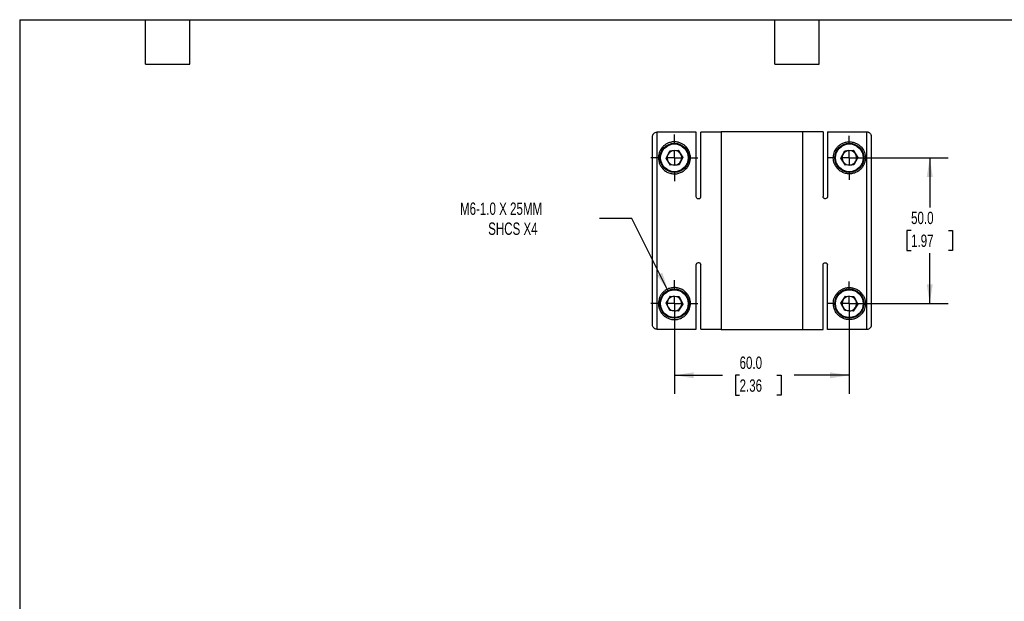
# Model space of a CAD drawing. Header units: millimetres. Extents: x 13 to 546, y 13 to 419.
# Tile 2 of 3: x 13 to 350, y 220 to 419. Entities that reach past the tile are written whole.
import ezdxf

# ---------------------------------------------------------------- set-up
doc = ezdxf.new("R2010")
doc.units = ezdxf.units.MM
doc.header["$LTSCALE"] = 2
doc.linetypes.add('SLD-Center', pattern=[19.05, 15.24, -1.27, 1.27, -1.27])
doc.linetypes.add('SLD-Solid', pattern=[0])
doc.layers.add('CENTER', color=40, linetype='SLD-Center')
doc.layers.add('DIMENSIONS', color=140, linetype='SLD-Solid', lineweight=25)
doc.layers.add('TEXT', color=140, linetype='SLD-Solid', lineweight=25)
doc.styles.add('SLDTEXTSTYLE0', font='TXT', dxfattribs={"width": 0.7})
doc.dimstyles.new('SLDDIMSTYLE0', dxfattribs={"dimtxt": 4.316016, "dimasz": 6.604, "dimexe": 0, "dimexo": 0.0625, "dimgap": 1.079004, "dimtad": 0, "dimtih": 1, "dimtoh": 1, "dimdec": 1, "dimrnd": 1e-09, "dimzin": 4, "dimdsep": 46, "dimtxsty": 'SLDTEXTSTYLE0', "dimsah": 1, "dimcen": 0.09, "dimadec": 0, "dimazin": 1, "dimtfac": 1, "dimtdec": 1, "dimtofl": 0, "dimtmove": 0, "dimatfit": 3, "dimfxl": 0, "dimfrac": 2, "dimtolj": 1, "dimtzin": 12, "dimarcsym": 0})
doc.dimstyles.new('SLDDIMSTYLE3', dxfattribs={"dimtxt": 4.316016, "dimasz": 6.604, "dimexe": 0, "dimexo": 0.0625, "dimgap": 1.079004, "dimtad": 0, "dimtih": 1, "dimtoh": 1, "dimdec": 1, "dimrnd": 1e-09, "dimzin": 12, "dimdsep": 46, "dimtxsty": 'SLDTEXTSTYLE0', "dimsah": 1, "dimcen": 0, "dimadec": 0, "dimazin": 3, "dimtfac": 1, "dimtdec": 1, "dimtofl": 0, "dimtmove": 0, "dimatfit": 3, "dimfxl": 0, "dimfrac": 2, "dimtolj": 1, "dimtzin": 12, "dimarcsym": 0})

# ---------------------------------------------------------------- blocks, each defined once
blk = doc.blocks.new('_D_5')
at = {"layer": 'DIMENSIONS'}
for p, q in [((237.32, 319.18), (237.32, 290.79)), ((297.32, 319.18), (297.32, 290.79)), ((237.32, 297.14), (253.82, 297.14)), ((259.67, 297.14), (258.22, 297.14)), ((258.22, 297.14), (258.22, 290.28)), ((272.49, 297.14), (273.94, 297.14)), ((273.94, 297.14), (273.94, 290.28)), ((297.32, 297.14), (278.34, 297.14)), ((258.22, 290.28), (259.67, 290.28)), ((273.94, 290.28), (272.49, 290.28))]:
    blk.add_line(p, q, dxfattribs=at)
for points in [[(237.32, 297.14), (243.93, 296.12), (243.93, 298.15)], [(297.32, 297.14), (290.72, 298.15), (290.72, 296.12)]]:
    blk.add_solid(points, dxfattribs=at)
at = {"layer": 'DIMENSIONS', "char_height": 4.233, "attachment_point": 1, "style": 'SLDTEXTSTYLE0'}
for s, insert in [('60.0', (259.67, 303.56)), ('2.36', (259.67, 295.73))]:
    blk.add_mtext(s, dxfattribs=dict(at, insert=insert))
blk = doc.blocks.new('_D_6')
at = {"layer": 'DIMENSIONS'}
for p, q in [((299.86, 371.72), (331.26, 371.72)), ((324.91, 371.72), (324.91, 354.64)), ((318.5, 346.82), (317.05, 346.82)), ((317.05, 346.82), (317.05, 339.96)), ((331.32, 346.82), (332.77, 346.82)), ((332.77, 346.82), (332.77, 339.96)), ((317.05, 339.96), (318.5, 339.96)), ((324.91, 321.72), (324.91, 338.99)), ((332.77, 339.96), (331.32, 339.96)), ((299.86, 321.72), (331.26, 321.72))]:
    blk.add_line(p, q, dxfattribs=at)
for points in [[(324.91, 371.72), (323.89, 365.12), (325.93, 365.12)], [(324.91, 321.72), (325.93, 328.33), (323.89, 328.33)]]:
    blk.add_solid(points, dxfattribs=at)
at = {"layer": 'DIMENSIONS', "char_height": 4.233, "attachment_point": 1, "style": 'SLDTEXTSTYLE0'}
for s, insert in [('50.0', (318.5, 353.24)), ('1.97', (318.5, 345.41))]:
    blk.add_mtext(s, dxfattribs=dict(at, insert=insert))
blk = doc.blocks.new('_D_7')
at = {"layer": 'DIMENSIONS'}
for p, q in [((222.72, 350.95), (211.6, 350.95)), ((235.2, 325.97), (222.72, 350.95))]:
    blk.add_line(p, q, dxfattribs=at)
blk.add_solid([(235.2, 325.97), (233.16, 332.33), (231.34, 331.43)], dxfattribs=at)
at = {"layer": 'DIMENSIONS', "attachment_point": 1, "style": 'SLDTEXTSTYLE0'}
for s, insert, char_height in [('M6-1.0 X 25MM', (163.75, 356.4), 4.2333), ('SHCS X4', (173.42, 349.54), 4.233)]:
    blk.add_mtext(s, dxfattribs=dict(at, insert=insert, char_height=char_height))
blk = doc.blocks.new('SW_CENTERMARKSYMBOL_1')
at = {"layer": 'CENTER', "color": 0}
for p, q in [((0, 5.08), (0, 8.04)), ((-5.08, 0), (-8.04, 0)), ((0, 0), (-2.54, 0)), ((0, 0), (0, 2.54)), ((0, 0), (0, -2.54)), ((0, 0), (2.54, 0)), ((5.08, 0), (8.04, 0)), ((0, -5.08), (0, -8.04))]:
    blk.add_line(p, q, dxfattribs=at)
blk = doc.blocks.new('SW_CENTERMARKSYMBOL_2')
at = {"layer": 'CENTER', "color": 0}
for p, q in [((0, 5.08), (0, 8.04)), ((-5.08, 0), (-8.04, 0)), ((0, 0), (-2.54, 0)), ((0, 0), (0, 2.54)), ((0, 0), (0, -2.54)), ((0, 0), (2.54, 0)), ((5.08, 0), (8.04, 0)), ((0, -5.08), (0, -8.04))]:
    blk.add_line(p, q, dxfattribs=at)
blk = doc.blocks.new('SW_CENTERMARKSYMBOL_3')
at = {"layer": 'CENTER', "color": 0}
for p, q in [((0, 5.08), (0, 7.54)), ((-5.08, 0), (-7.54, 0)), ((0, 0), (-2.54, 0)), ((0, 0), (0, 2.54)), ((0, 0), (0, -2.54)), ((0, 0), (2.54, 0)), ((5.08, 0), (7.54, 0)), ((0, -5.08), (0, -7.54))]:
    blk.add_line(p, q, dxfattribs=at)
blk = doc.blocks.new('SW_CENTERMARKSYMBOL_4')
at = {"layer": 'CENTER', "color": 0}
for p, q in [((0, 5.08), (0, 7.54)), ((-5.08, 0), (-7.54, 0)), ((0, 0), (-2.54, 0)), ((0, 0), (0, 2.54)), ((0, 0), (0, -2.54)), ((0, 0), (2.54, 0)), ((5.08, 0), (7.54, 0)), ((0, -5.08), (0, -7.54))]:
    blk.add_line(p, q, dxfattribs=at)

msp = doc.modelspace()

# ---------------------------------------------------------------- linework, layer by layer
for p, q in [((229.82, 314.43), (229.82, 379.02)), ((231.32, 380.52), (231.32, 312.93)), ((244.82, 380.52), (231.32, 380.52)), ((244.82, 358.36), (244.82, 380.52)), ((253.32, 380.52), (246.32, 380.52)), ((246.32, 358.36), (246.32, 380.52)), ((281.32, 380.62), (253.32, 380.62)), ((253.32, 380.62), (253.32, 378.96)), ((253.32, 378.96), (253.32, 312.82)), ((288.32, 380.62), (281.32, 380.62)), ((281.32, 312.82), (281.32, 380.62)), ((281.32, 312.82), (281.32, 380.62)), ((288.32, 380.62), (288.32, 358.41)), ((289.82, 380.62), (289.82, 358.41)), ((289.82, 380.62), (303.32, 380.62)), ((303.32, 312.83), (303.32, 380.62)), ((304.82, 379.12), (304.82, 314.33)), ((234.44, 371.57), (235.75, 374.14)), ((235.75, 374.14), (238.63, 374.3)), ((238.63, 374.3), (240.21, 371.88)), ((240.21, 371.88), (238.9, 369.31)), ((281.3, 373.56), (281.27, 373.5)), ((294.44, 371.57), (295.75, 374.14)), ((295.75, 374.14), (298.63, 374.3)), ((298.63, 374.3), (300.21, 371.88)), ((300.21, 371.88), (298.9, 369.31)), ((236.02, 369.15), (234.44, 371.57)), ((238.9, 369.31), (236.02, 369.15)), ((296.02, 369.15), (294.44, 371.57)), ((298.9, 369.31), (296.02, 369.15)), ((244.82, 312.93), (244.82, 335.09)), ((246.32, 312.92), (246.32, 335.09)), ((288.32, 312.82), (288.32, 335.04)), ((289.82, 312.83), (289.82, 335.04)), ((234.44, 321.88), (236.02, 324.3)), ((236.02, 324.3), (238.9, 324.14)), ((294.44, 321.88), (296.02, 324.3)), ((296.02, 324.3), (298.9, 324.14)), ((235.75, 319.31), (234.44, 321.88)), ((240.21, 321.57), (238.63, 319.15)), ((238.9, 324.14), (240.21, 321.57)), ((295.75, 319.31), (294.44, 321.88)), ((300.21, 321.57), (298.63, 319.15)), ((298.9, 324.14), (300.21, 321.57)), ((238.63, 319.15), (235.75, 319.31)), ((253.35, 319.89), (253.38, 319.95)), ((298.63, 319.15), (295.75, 319.31)), ((231.32, 312.93), (244.82, 312.93)), ((246.32, 312.92), (253.32, 312.92)), ((253.32, 312.82), (281.32, 312.82)), ((281.32, 312.82), (288.32, 312.82)), ((303.32, 312.83), (289.82, 312.83))]:
    msp.add_line(p, q)
for centre, radius in [((237.32, 371.72), 5), ((237.32, 371.72), 4.75), ((297.32, 371.72), 5), ((297.32, 371.72), 4.75), ((237.32, 321.72), 5), ((237.32, 321.72), 4.75), ((297.32, 321.72), 5), ((297.32, 321.72), 4.75)]:
    msp.add_circle(centre, radius)
for centre, start, end in [((237.32, 371.72), 153.1576, 213.1576), ((237.32, 371.72), 93.1576, 153.1576), ((237.32, 371.72), 33.1576, 93.1576), ((237.32, 371.72), 333.1576, 33.1576), ((297.32, 371.72), 153.1576, 213.1576), ((297.32, 371.72), 93.1576, 153.1576), ((297.32, 371.72), 33.1576, 93.1576), ((297.32, 371.72), 333.1576, 33.1576), ((237.32, 371.72), 213.1576, 273.1576), ((237.32, 371.72), 273.1576, 333.1576), ((297.32, 371.72), 213.1576, 273.1576), ((297.32, 371.72), 273.1576, 333.1576), ((237.32, 321.72), 146.8424, 206.8424), ((237.32, 321.72), 86.8424, 146.8424), ((237.32, 321.72), 26.8424, 86.8424), ((237.32, 321.72), 326.8424, 26.8424), ((297.32, 321.72), 146.8424, 206.8424), ((297.32, 321.72), 86.8424, 146.8424), ((297.32, 321.72), 26.8424, 86.8424), ((297.32, 321.72), 326.8424, 26.8424), ((237.32, 321.72), 206.8424, 266.8424), ((237.32, 321.72), 266.8424, 326.8424), ((297.32, 321.72), 206.8424, 266.8424), ((297.32, 321.72), 266.8424, 326.8424)]:
    msp.add_arc(centre, 2.5, start, end)
for points, knots in [([(229.82, 379.02), (229.82, 379.11), (229.83, 379.21), (229.87, 379.4), (229.9, 379.5), (229.98, 379.68), (230.02, 379.77), (230.13, 379.93), (230.19, 380.01), (230.4, 380.21), (230.57, 380.33), (230.93, 380.48), (231.13, 380.52), (231.32, 380.52)], [0, 0, 0, 0, 0.125, 0.125, 0.25, 0.25, 0.375, 0.375, 0.5, 0.5, 0.75, 0.75, 1, 1, 1, 1]), ([(303.32, 380.62), (303.42, 380.62), (303.52, 380.61), (303.71, 380.57), (303.81, 380.54), (303.99, 380.46), (304.08, 380.42), (304.24, 380.31), (304.32, 380.25), (304.52, 380.04), (304.64, 379.87), (304.79, 379.51), (304.82, 379.31), (304.82, 379.12)], [0, 0, 0, 0, 0.125, 0.125, 0.25, 0.25, 0.375, 0.375, 0.5, 0.5, 0.75, 0.75, 1, 1, 1, 1]), ([(242.82, 371.72), (242.82, 371.09), (242.72, 370.45), (242.35, 369.46), (242.19, 369.13), (241.89, 368.65), (241.78, 368.5), (241.54, 368.19), (241.41, 368.04), (240.99, 367.6), (240.67, 367.34), (240.12, 366.98), (239.93, 366.88), (239.54, 366.68), (239.33, 366.6), (238.9, 366.45), (238.68, 366.39), (238.23, 366.29), (238, 366.26), (237.54, 366.22), (237.3, 366.22), (236.84, 366.24), (236.6, 366.27), (236.15, 366.35), (235.92, 366.4), (235.49, 366.54), (235.27, 366.62), (234.86, 366.8), (234.67, 366.9), (234.3, 367.13), (234.12, 367.25), (233.62, 367.64), (233.33, 367.93), (232.82, 368.54), (232.62, 368.86), (232.28, 369.5), (232.15, 369.83), (231.95, 370.49), (231.89, 370.82), (231.82, 371.46), (231.82, 371.78), (231.86, 372.39), (231.9, 372.69), (232.04, 373.26), (232.13, 373.54), (232.35, 374.08), (232.48, 374.34), (232.78, 374.84), (232.95, 375.08), (233.34, 375.52), (233.55, 375.74), (233.91, 376.03), (234.03, 376.13), (234.3, 376.32), (234.44, 376.41), (234.89, 376.67), (235.21, 376.82), (235.77, 377), (235.98, 377.06), (236.3, 377.13), (236.4, 377.15), (236.63, 377.18), (236.74, 377.19), (237.09, 377.22), (237.32, 377.23), (237.79, 377.21), (238.02, 377.18), (238.46, 377.11), (238.67, 377.06), (239.07, 376.95), (239.25, 376.88), (239.78, 376.66), (240.08, 376.5), (240.63, 376.13), (240.88, 375.93), (241.33, 375.51), (241.53, 375.29), (241.88, 374.82), (242.04, 374.57), (242.31, 374.06), (242.43, 373.79), (242.62, 373.23), (242.7, 372.94), (242.77, 372.5), (242.79, 372.35), (242.82, 372.04), (242.82, 371.88), (242.82, 371.72)], [0, 0, 0, 0, 0.0625, 0.0625, 0.09375, 0.09375, 0.109375, 0.109375, 0.125, 0.125, 0.15625, 0.15625, 0.171875, 0.171875, 0.1875, 0.1875, 0.203125, 0.203125, 0.21875, 0.21875, 0.234375, 0.234375, 0.25, 0.25, 0.265625, 0.265625, 0.28125, 0.28125, 0.296875, 0.296875, 0.3125, 0.3125, 0.34375, 0.34375, 0.375, 0.375, 0.40625, 0.40625, 0.4375, 0.4375, 0.46875, 0.46875, 0.5, 0.5, 0.53125, 0.53125, 0.5625, 0.5625, 0.59375, 0.59375, 0.625, 0.625, 0.640625, 0.640625, 0.65625, 0.65625, 0.6875, 0.6875, 0.703125, 0.703125, 0.710938, 0.710938, 0.71875, 0.71875, 0.734375, 0.734375, 0.75, 0.75, 0.765625, 0.765625, 0.78125, 0.78125, 0.8125, 0.8125, 0.84375, 0.84375, 0.875, 0.875, 0.90625, 0.90625, 0.9375, 0.9375, 0.96875, 0.96875, 0.984375, 0.984375, 1, 1, 1, 1]), ([(302.82, 371.72), (302.82, 372.35), (302.72, 372.94), (302.44, 373.77), (302.32, 374.04), (302.05, 374.55), (301.89, 374.8), (301.54, 375.27), (301.35, 375.49), (300.91, 375.91), (300.67, 376.1), (300.26, 376.38), (300.11, 376.47), (299.81, 376.64), (299.65, 376.71), (299.31, 376.86), (299.13, 376.92), (298.74, 377.04), (298.53, 377.09), (298.1, 377.17), (297.87, 377.2), (297.41, 377.23), (297.17, 377.23), (296.71, 377.19), (296.48, 377.16), (296.05, 377.08), (295.85, 377.03), (295.47, 376.91), (295.29, 376.84), (294.95, 376.69), (294.79, 376.61), (294.34, 376.35), (294.07, 376.17), (293.58, 375.77), (293.36, 375.55), (292.97, 375.1), (292.8, 374.86), (292.49, 374.37), (292.36, 374.11), (292.13, 373.57), (292.04, 373.29), (291.91, 372.71), (291.86, 372.41), (291.82, 371.79), (291.82, 371.47), (291.89, 370.83), (291.95, 370.51), (292.14, 369.85), (292.27, 369.52), (292.61, 368.87), (292.82, 368.55), (293.31, 367.94), (293.6, 367.65), (294.27, 367.13), (294.64, 366.9), (295.25, 366.63), (295.46, 366.55), (295.89, 366.41), (296.11, 366.35), (296.8, 366.23), (297.26, 366.2), (298.2, 366.27), (298.65, 366.37), (299.3, 366.59), (299.51, 366.67), (299.91, 366.87), (300.1, 366.97), (300.47, 367.21), (300.64, 367.33), (300.97, 367.6), (301.12, 367.74), (301.54, 368.17), (301.79, 368.48), (302.18, 369.12), (302.34, 369.45), (302.53, 369.94), (302.58, 370.11), (302.67, 370.43), (302.71, 370.6), (302.77, 370.92), (302.79, 371.09), (302.82, 371.41), (302.82, 371.57), (302.82, 371.72)], [0, 0, 0, 0, 0.0625, 0.0625, 0.09375, 0.09375, 0.125, 0.125, 0.15625, 0.15625, 0.1875, 0.1875, 0.203125, 0.203125, 0.21875, 0.21875, 0.234375, 0.234375, 0.25, 0.25, 0.265625, 0.265625, 0.28125, 0.28125, 0.296875, 0.296875, 0.3125, 0.3125, 0.328125, 0.328125, 0.34375, 0.34375, 0.375, 0.375, 0.40625, 0.40625, 0.4375, 0.4375, 0.46875, 0.46875, 0.5, 0.5, 0.53125, 0.53125, 0.5625, 0.5625, 0.59375, 0.59375, 0.625, 0.625, 0.65625, 0.65625, 0.6875, 0.6875, 0.71875, 0.71875, 0.734375, 0.734375, 0.75, 0.75, 0.78125, 0.78125, 0.8125, 0.8125, 0.828125, 0.828125, 0.84375, 0.84375, 0.859375, 0.859375, 0.875, 0.875, 0.90625, 0.90625, 0.9375, 0.9375, 0.953125, 0.953125, 0.96875, 0.96875, 0.984375, 0.984375, 1, 1, 1, 1]), ([(246.32, 358.36), (246.32, 358.26), (246.31, 358.17), (246.23, 358), (246.18, 357.92), (245.97, 357.72), (245.77, 357.64), (245.48, 357.64), (245.38, 357.66), (245.2, 357.73), (245.11, 357.79), (244.91, 357.99), (244.82, 358.17), (244.82, 358.36)], [0, 0, 0, 0, 0.125, 0.125, 0.25, 0.25, 0.5, 0.5, 0.625, 0.625, 0.75, 0.75, 1, 1, 1, 1]), ([(289.82, 358.41), (289.82, 358.31), (289.81, 358.22), (289.73, 358.05), (289.68, 357.97), (289.47, 357.77), (289.27, 357.69), (288.98, 357.69), (288.88, 357.71), (288.7, 357.78), (288.61, 357.84), (288.41, 358.04), (288.32, 358.22), (288.32, 358.41)], [0, 0, 0, 0, 0.125, 0.125, 0.25, 0.25, 0.5, 0.5, 0.625, 0.625, 0.75, 0.75, 1, 1, 1, 1]), ([(244.82, 335.09), (244.82, 335.18), (244.84, 335.28), (244.92, 335.45), (244.97, 335.53), (245.18, 335.73), (245.38, 335.81), (245.67, 335.81), (245.77, 335.79), (245.95, 335.72), (246.04, 335.66), (246.24, 335.46), (246.32, 335.28), (246.32, 335.09)], [0, 0, 0, 0, 0.125, 0.125, 0.25, 0.25, 0.5, 0.5, 0.625, 0.625, 0.75, 0.75, 1, 1, 1, 1]), ([(288.32, 335.04), (288.32, 335.13), (288.34, 335.23), (288.42, 335.4), (288.47, 335.48), (288.68, 335.68), (288.88, 335.76), (289.17, 335.76), (289.27, 335.74), (289.45, 335.67), (289.54, 335.61), (289.74, 335.41), (289.82, 335.23), (289.82, 335.04)], [0, 0, 0, 0, 0.125, 0.125, 0.25, 0.25, 0.5, 0.5, 0.625, 0.625, 0.75, 0.75, 1, 1, 1, 1]), ([(242.82, 321.72), (242.82, 321.1), (242.72, 320.51), (242.44, 319.68), (242.32, 319.41), (242.05, 318.9), (241.9, 318.65), (241.55, 318.19), (241.35, 317.97), (240.92, 317.55), (240.68, 317.35), (240.27, 317.08), (240.12, 316.99), (239.82, 316.82), (239.66, 316.74), (239.32, 316.6), (239.15, 316.53), (238.76, 316.41), (238.55, 316.36), (238.12, 316.28), (237.89, 316.25), (237.43, 316.22), (237.19, 316.22), (236.73, 316.25), (236.5, 316.28), (236.07, 316.37), (235.87, 316.42), (235.48, 316.54), (235.3, 316.61), (234.96, 316.75), (234.8, 316.83), (234.35, 317.09), (234.08, 317.27), (233.59, 317.67), (233.38, 317.88), (232.99, 318.33), (232.81, 318.57), (232.5, 319.06), (232.37, 319.32), (232.14, 319.86), (232.05, 320.14), (231.91, 320.72), (231.86, 321.02), (231.82, 321.63), (231.82, 321.95), (231.88, 322.59), (231.94, 322.92), (232.13, 323.57), (232.26, 323.91), (232.6, 324.56), (232.8, 324.87), (233.17, 325.33), (233.31, 325.48), (233.59, 325.77), (233.75, 325.91), (234.24, 326.3), (234.62, 326.53), (235.22, 326.81), (235.43, 326.89), (235.87, 327.03), (236.09, 327.09), (236.78, 327.22), (237.24, 327.24), (238.18, 327.18), (238.64, 327.08), (239.29, 326.87), (239.5, 326.78), (239.9, 326.59), (240.09, 326.48), (240.46, 326.25), (240.64, 326.12), (240.96, 325.85), (241.11, 325.72), (241.54, 325.28), (241.78, 324.97), (242.18, 324.33), (242.34, 324), (242.53, 323.51), (242.58, 323.34), (242.67, 323.01), (242.71, 322.85), (242.77, 322.52), (242.79, 322.36), (242.82, 322.04), (242.82, 321.88), (242.82, 321.72)], [0, 0, 0, 0, 0.0625, 0.0625, 0.09375, 0.09375, 0.125, 0.125, 0.15625, 0.15625, 0.1875, 0.1875, 0.203125, 0.203125, 0.21875, 0.21875, 0.234375, 0.234375, 0.25, 0.25, 0.265625, 0.265625, 0.28125, 0.28125, 0.296875, 0.296875, 0.3125, 0.3125, 0.328125, 0.328125, 0.34375, 0.34375, 0.375, 0.375, 0.40625, 0.40625, 0.4375, 0.4375, 0.46875, 0.46875, 0.5, 0.5, 0.53125, 0.53125, 0.5625, 0.5625, 0.59375, 0.59375, 0.625, 0.625, 0.65625, 0.65625, 0.671875, 0.671875, 0.6875, 0.6875, 0.71875, 0.71875, 0.734375, 0.734375, 0.75, 0.75, 0.78125, 0.78125, 0.8125, 0.8125, 0.828125, 0.828125, 0.84375, 0.84375, 0.859375, 0.859375, 0.875, 0.875, 0.90625, 0.90625, 0.9375, 0.9375, 0.953125, 0.953125, 0.96875, 0.96875, 0.984375, 0.984375, 1, 1, 1, 1]), ([(302.82, 321.72), (302.82, 322.35), (302.72, 323), (302.35, 323.99), (302.19, 324.32), (301.89, 324.79), (301.78, 324.95), (301.55, 325.26), (301.41, 325.41), (300.99, 325.84), (300.68, 326.11), (300.13, 326.46), (299.94, 326.57), (299.54, 326.76), (299.34, 326.85), (298.92, 326.99), (298.69, 327.06), (298.24, 327.15), (298.01, 327.19), (297.55, 327.22), (297.32, 327.23), (296.86, 327.21), (296.62, 327.18), (296.17, 327.11), (295.94, 327.05), (295.51, 326.92), (295.29, 326.84), (294.89, 326.66), (294.69, 326.56), (294.32, 326.33), (294.14, 326.21), (293.64, 325.83), (293.35, 325.54), (292.84, 324.93), (292.63, 324.61), (292.29, 323.97), (292.16, 323.64), (291.96, 322.98), (291.89, 322.66), (291.82, 322.01), (291.82, 321.7), (291.85, 321.08), (291.9, 320.78), (292.03, 320.2), (292.12, 319.93), (292.34, 319.38), (292.47, 319.12), (292.77, 318.62), (292.94, 318.39), (293.33, 317.94), (293.54, 317.72), (293.9, 317.42), (294.02, 317.32), (294.29, 317.14), (294.43, 317.05), (294.88, 316.79), (295.2, 316.63), (295.77, 316.45), (295.97, 316.39), (296.28, 316.32), (296.39, 316.3), (296.61, 316.27), (296.73, 316.26), (297.08, 316.22), (297.31, 316.22), (297.78, 316.24), (298.01, 316.26), (298.45, 316.34), (298.66, 316.38), (299.05, 316.5), (299.24, 316.56), (299.76, 316.78), (300.07, 316.95), (300.62, 317.31), (300.87, 317.51), (301.32, 317.93), (301.52, 318.16), (301.88, 318.63), (302.04, 318.87), (302.31, 319.39), (302.43, 319.66), (302.62, 320.22), (302.7, 320.51), (302.77, 320.95), (302.79, 321.1), (302.82, 321.41), (302.82, 321.57), (302.82, 321.72)], [0, 0, 0, 0, 0.0625, 0.0625, 0.09375, 0.09375, 0.109375, 0.109375, 0.125, 0.125, 0.15625, 0.15625, 0.171875, 0.171875, 0.1875, 0.1875, 0.203125, 0.203125, 0.21875, 0.21875, 0.234375, 0.234375, 0.25, 0.25, 0.265625, 0.265625, 0.28125, 0.28125, 0.296875, 0.296875, 0.3125, 0.3125, 0.34375, 0.34375, 0.375, 0.375, 0.40625, 0.40625, 0.4375, 0.4375, 0.46875, 0.46875, 0.5, 0.5, 0.53125, 0.53125, 0.5625, 0.5625, 0.59375, 0.59375, 0.625, 0.625, 0.640625, 0.640625, 0.65625, 0.65625, 0.6875, 0.6875, 0.703125, 0.703125, 0.710938, 0.710938, 0.71875, 0.71875, 0.734375, 0.734375, 0.75, 0.75, 0.765625, 0.765625, 0.78125, 0.78125, 0.8125, 0.8125, 0.84375, 0.84375, 0.875, 0.875, 0.90625, 0.90625, 0.9375, 0.9375, 0.96875, 0.96875, 0.984375, 0.984375, 1, 1, 1, 1]), ([(231.32, 312.93), (231.23, 312.93), (231.13, 312.94), (230.94, 312.98), (230.84, 313.01), (230.66, 313.08), (230.57, 313.13), (230.41, 313.24), (230.33, 313.3), (230.13, 313.51), (230.01, 313.68), (229.86, 314.04), (229.82, 314.23), (229.82, 314.43)], [0, 0, 0, 0, 0.125, 0.125, 0.25, 0.25, 0.375, 0.375, 0.5, 0.5, 0.75, 0.75, 1, 1, 1, 1]), ([(304.82, 314.33), (304.82, 314.23), (304.82, 314.14), (304.78, 313.94), (304.75, 313.85), (304.67, 313.67), (304.63, 313.58), (304.52, 313.42), (304.46, 313.34), (304.25, 313.13), (304.08, 313.02), (303.72, 312.87), (303.52, 312.83), (303.32, 312.83)], [0, 0, 0, 0, 0.125, 0.125, 0.25, 0.25, 0.375, 0.375, 0.5, 0.5, 0.75, 0.75, 1, 1, 1, 1])]:
    msp.add_open_spline(points, degree=3, knots=knots)
at = {"layer": 'TEXT'}
for p, q in [((12.7, 419.1), (546.1, 419.1)), ((12.7, 419.1), (12.7, 12.7)), ((55.88, 403.86), (55.88, 419.1)), ((71.12, 403.86), (71.12, 419.1)), ((271.78, 403.86), (271.78, 419.1)), ((287.02, 403.86), (287.02, 419.1)), ((55.88, 403.86), (71.12, 403.86)), ((271.78, 403.86), (287.02, 403.86))]:
    msp.add_line(p, q, dxfattribs=at)

# ---------------------------------------------------------------- block references
at = {"layer": 'CENTER'}
for name, p in [('SW_CENTERMARKSYMBOL_2', (237.32, 371.72)), ('SW_CENTERMARKSYMBOL_4', (297.32, 371.72)), ('SW_CENTERMARKSYMBOL_1', (237.32, 321.72)), ('SW_CENTERMARKSYMBOL_3', (297.32, 321.72))]:
    msp.add_blockref(name, p, dxfattribs=at)

# ---------------------------------------------------------------- dimensions: what is measured, and where the dimension line sits
at = {"layer": 'DIMENSIONS'}
dim = msp.add_linear_dim(base=(324.91, 371.72), p1=(297.32, 321.72), p2=(297.32, 371.72), angle=90, dimstyle='SLDDIMSTYLE0', dxfattribs=at)
dim.commit()
dim.dimension.update_dxf_attribs({"geometry": '_D_6', "text_midpoint": (324.91, 346.82), "dimtype": 160})
dim = msp.add_diameter_dim_2p(p1=(239.45, 317.48), p2=(235.2, 325.97), text='M6-1.0 X 25MM\\PSHCS X4', dimstyle='SLDDIMSTYLE3', override={"dimpost": '<>'}, dxfattribs=at)
dim.commit()
dim.dimension.update_dxf_attribs({"geometry": '_D_7', "text_midpoint": (186.09, 350.95), "dimtype": 163})
dim = msp.add_linear_dim(base=(237.32, 297.14), p1=(297.32, 321.72), p2=(237.32, 321.72), dimstyle='SLDDIMSTYLE0', dxfattribs=at)
dim.commit()
dim.dimension.update_dxf_attribs({"geometry": '_D_5', "text_midpoint": (266.08, 297.14), "dimtype": 160})

doc.saveas('drawing.dxf')
